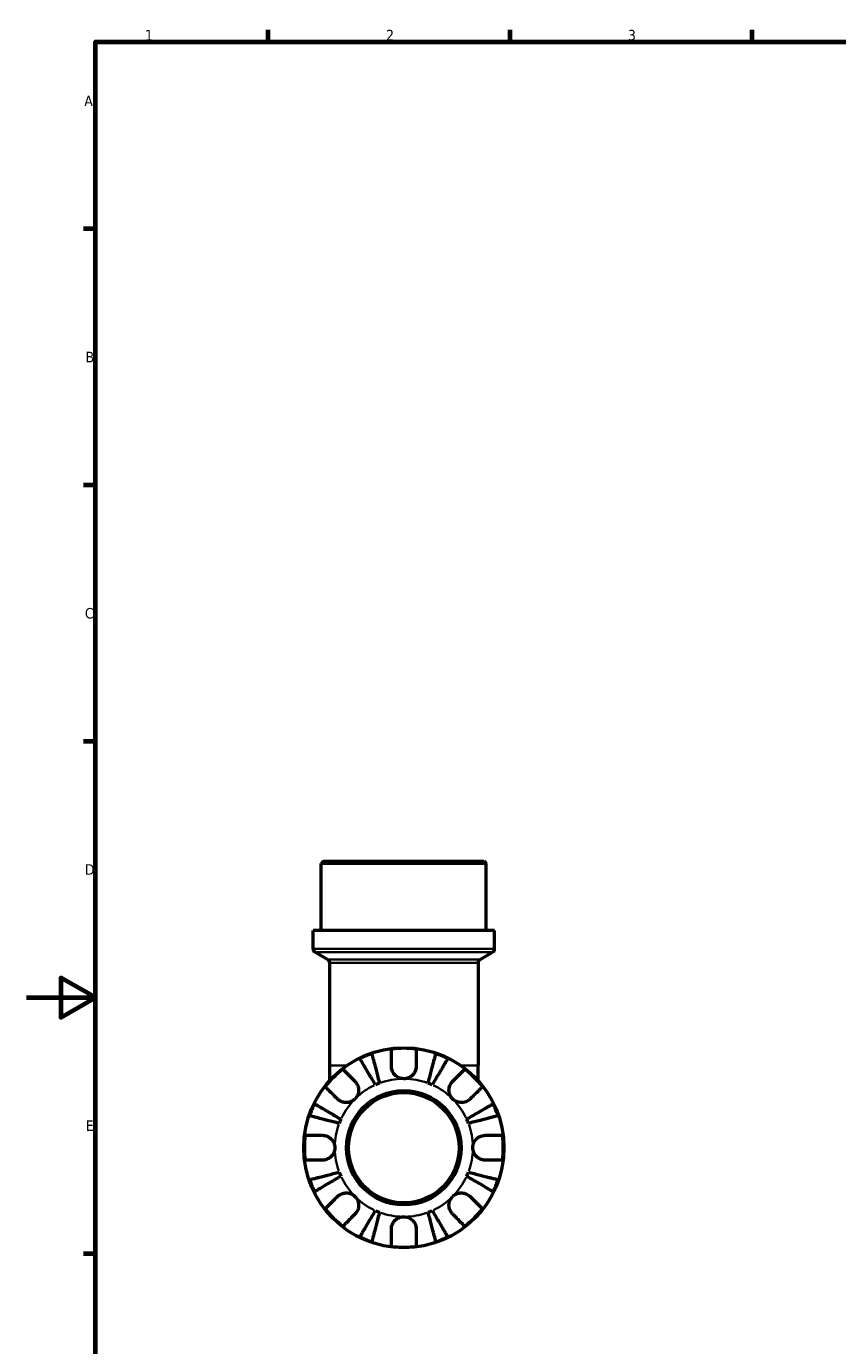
# Model space of a CAD drawing. Header units: millimetres. Extents: x 0 to 902, y -211 to 604.
# Tile 2 of 5: x 0 to 235, y 196 to 578. Entities that reach past the tile are written whole.
import ezdxf

# ---------------------------------------------------------------- set-up
doc = ezdxf.new("R2010")
doc.units = ezdxf.units.MM
for name, color, linetype, lineweight in [('Border (ANSI)', 7, 'Continuous', 70), ('Visible (ANSI)', 7, 'Continuous', 50), ('Visible Narrow (ANSI)', 7, 'Continuous', 35)]:
    doc.layers.add(name, color=color, linetype=linetype, lineweight=lineweight)
doc.styles.add('Note Text (ANSI)', font='tahoma.ttf')

# ---------------------------------------------------------------- blocks, each defined once
blk = doc.blocks.new('Borders Default Border')
at = {"layer": 'Border (ANSI)'}
for p, q in [((70.08, 574), (70.08, 577.45)), ((140.17, 574), (140.17, 577.45)), ((210.25, 574), (210.25, 577.45)), ((20, 519.75), (16.55, 519.75)), ((20, 445.5), (16.55, 445.5)), ((20, 371.25), (16.55, 371.25)), ((20, 222.75), (16.55, 222.75))]:
    blk.add_line(p, q, dxfattribs=at)
at = {"layer": 'Border (ANSI)', "flags": 128}
for points in [[(20, 20), (20, 574), (821, 574), (821, 20), (20, 20)], [(0, 297), (20, 297), (10, 302.77), (10, 291.23), (20, 297)]]:
    blk.add_lwpolyline(points, dxfattribs=at)
at = {"layer": 'Border (ANSI)', "char_height": 3.05, "attachment_point": 7, "style": 'Note Text (ANSI)'}
for s, insert in [('1', (34.35, 574.4)), ('2', (104.2, 574.4)), ('3', (174.26, 574.34)), ('A', (16.78, 555.35)), ('B', (17.15, 481.1)), ('C', (16.95, 406.8)), ('D', (16.96, 332.6)), ('E', (17.21, 258.35))]:
    blk.add_mtext(s, dxfattribs=dict(at, insert=insert))

msp = doc.modelspace()

# ---------------------------------------------------------------- linework, layer by layer
at = {"layer": 'Visible (ANSI)'}
for p, q in [((86.009, 336.491), (85.429, 335.911)), ((86.009, 336.491), (132.652, 336.491)), ((132.652, 336.491), (133.232, 335.911)), ((133.232, 335.911), (85.429, 335.911)), ((85.429, 316.491), (85.429, 335.911)), ((133.232, 316.491), (133.232, 335.911)), ((135.622, 316.491), (83.039, 316.491)), ((83.039, 311.161), (83.039, 316.491)), ((135.622, 311.161), (135.622, 316.491)), ((87.239, 308.066), (83.619, 310.156)), ((131.422, 308.066), (135.042, 310.156)), ((87.819, 307.062), (87.819, 277.366)), ((130.842, 307.062), (130.842, 277.366)), ((87.819, 277.366), (87.819, 272.94)), ((130.842, 272.94), (130.842, 277.366))]:
    msp.add_line(p, q, dxfattribs=at)
for radius in [29, 16.58, 16]:
    msp.add_circle((109.331, 253.491), radius, dxfattribs=at)
for centre, radius, start, end in [((84.199, 311.161), 1.16, 180, 240), ((134.462, 311.161), 1.16, 300, 0), ((86.659, 307.062), 1.16, 0, 60), ((132.002, 307.062), 1.16, 120, 180), ((109.331, 253.491), 28.818, 108.77511, 116.22489), ((109.331, 253.491), 28.818, 82.82379, 97.17621), ((109.331, 253.491), 28.818, 63.77511, 71.22489), ((109.331, 253.491), 28.818, 127.82379, 142.17621), ((109.331, 253.491), 28.818, 37.82379, 52.17621), ((109.331, 253.491), 20, 110.66622, 114.33378), ((109.331, 253.491), 20, 65.66622, 69.33378), ((109.331, 253.491), 28.818, 153.77511, 161.22489), ((109.331, 253.491), 28.818, 18.77511, 26.22489), ((109.331, 253.491), 20, 155.66622, 159.33378), ((109.331, 253.491), 20, 20.66622, 24.33378), ((109.331, 253.491), 28.818, 172.82379, 187.17621), ((109.331, 253.491), 28.818, 352.82379, 7.17621), ((109.331, 253.491), 20, 200.66622, 204.33378), ((109.331, 253.491), 20, 335.66622, 339.33378), ((109.331, 253.491), 28.818, 198.77511, 206.22489), ((109.331, 253.491), 28.818, 333.77511, 341.22489), ((109.331, 253.491), 28.818, 217.82379, 232.17621), ((109.331, 253.491), 20, 245.66622, 249.33378), ((109.331, 253.491), 20, 290.66622, 294.33378), ((109.331, 253.491), 28.818, 307.82379, 322.17621), ((109.331, 253.491), 28.818, 243.77511, 251.22489), ((109.331, 253.491), 28.818, 288.77511, 296.22489), ((109.331, 253.491), 28.818, 262.82379, 277.17621)]:
    msp.add_arc(centre, radius, start, end, dxfattribs=at)
for points, knots in [([(101.09, 271.714), (100.806, 272.196), (100.496, 272.722), (99.889, 273.753), (99.592, 274.257), (99.069, 275.146), (98.794, 275.612), (98.281, 276.482), (98.043, 276.887), (97.643, 277.565), (97.445, 277.902), (97.103, 278.482), (96.959, 278.726), (96.746, 279.088), (96.656, 279.241), (96.596, 279.343)], [4.0142509, 4.0142509, 4.0142509, 4.0142509, 4.1819549, 4.1819549, 4.3496588, 4.3496588, 4.5167189, 4.5167189, 4.6837789, 4.6837789, 4.8504333, 4.8504333, 5.0170876, 5.0170876, 5.1791816, 5.1791816, 5.1791816, 5.1791816]), ([(100.055, 280.776), (100.085, 280.662), (100.13, 280.49), (100.235, 280.083), (100.306, 279.809), (100.474, 279.156), (100.572, 278.778), (100.769, 278.016), (100.887, 277.562), (101.14, 276.583), (101.275, 276.059), (101.533, 275.061), (101.68, 274.494), (101.979, 273.337), (102.132, 272.746), (102.272, 272.204)], [0.1707461, 0.1707461, 0.1707461, 0.1707461, 0.33284, 0.33284, 0.4994944, 0.4994944, 0.6661487, 0.6661487, 0.8332087, 0.8332087, 1.0002688, 1.0002688, 1.1679728, 1.1679728, 1.3356767, 1.3356767, 1.3356767, 1.3356767]), ([(105.731, 277.091), (105.731, 277.479), (105.731, 277.872), (105.731, 278.753), (105.731, 279.226), (105.731, 280.017), (105.731, 280.408), (105.731, 281.084), (105.731, 281.368), (105.731, 281.788), (105.731, 281.966), (105.731, 282.084)], [4.42788405, 4.42788405, 4.42788405, 4.42788405, 4.5512464, 4.5512464, 4.71913293, 4.71913293, 4.88586959, 4.88586959, 5.05260626, 5.05260626, 5.21400469, 5.21400469, 5.21400469, 5.21400469]), ([(112.931, 282.084), (112.931, 281.966), (112.931, 281.788), (112.931, 281.368), (112.931, 281.084), (112.931, 280.408), (112.931, 280.017), (112.931, 279.226), (112.931, 278.753), (112.931, 277.872), (112.931, 277.479), (112.931, 277.091)], [0.17075309, 0.17075309, 0.17075309, 0.17075309, 0.33215152, 0.33215152, 0.49888818, 0.49888818, 0.66562485, 0.66562485, 0.83351137, 0.83351137, 0.95687373, 0.95687373, 0.95687373, 0.95687373]), ([(116.389, 272.204), (116.529, 272.746), (116.682, 273.337), (116.981, 274.494), (117.128, 275.061), (117.386, 276.059), (117.522, 276.583), (117.775, 277.562), (117.892, 278.016), (118.089, 278.778), (118.187, 279.156), (118.356, 279.809), (118.427, 280.083), (118.532, 280.49), (118.576, 280.662), (118.606, 280.776)], [4.0142509, 4.0142509, 4.0142509, 4.0142509, 4.1819549, 4.1819549, 4.3496588, 4.3496588, 4.5167189, 4.5167189, 4.6837789, 4.6837789, 4.8504333, 4.8504333, 5.0170876, 5.0170876, 5.1791816, 5.1791816, 5.1791816, 5.1791816]), ([(122.065, 279.343), (122.005, 279.241), (121.915, 279.088), (121.702, 278.726), (121.558, 278.482), (121.216, 277.902), (121.018, 277.565), (120.618, 276.887), (120.38, 276.482), (119.867, 275.612), (119.593, 275.146), (119.069, 274.257), (118.772, 273.753), (118.165, 272.722), (117.855, 272.196), (117.572, 271.714)], [0.1707461, 0.1707461, 0.1707461, 0.1707461, 0.33284, 0.33284, 0.4994944, 0.4994944, 0.6661487, 0.6661487, 0.8332087, 0.8332087, 1.0002688, 1.0002688, 1.1679728, 1.1679728, 1.3356767, 1.3356767, 1.3356767, 1.3356767]), ([(91.658, 276.255), (91.742, 276.171), (91.868, 276.046), (92.165, 275.749), (92.365, 275.548), (92.843, 275.07), (93.12, 274.793), (93.679, 274.234), (94.013, 273.9), (94.637, 273.276), (94.914, 272.999), (95.189, 272.725)], [0.17075309, 0.17075309, 0.17075309, 0.17075309, 0.33215152, 0.33215152, 0.49888818, 0.49888818, 0.66562485, 0.66562485, 0.83351137, 0.83351137, 0.95687373, 0.95687373, 0.95687373, 0.95687373]), ([(109.331, 273.491), (109.038, 273.491), (108.746, 273.527), (108.15, 273.675), (107.849, 273.794), (107.166, 274.178), (106.812, 274.479), (106.328, 275.081), (106.166, 275.347), (105.962, 275.807), (105.898, 275.99), (105.805, 276.344), (105.773, 276.515), (105.738, 276.821), (105.731, 276.957), (105.731, 277.091)], [0, 0, 0, 0, 0.08783311, 0.08783311, 0.18435408, 0.18435408, 0.32279749, 0.32279749, 0.41754463, 0.41754463, 0.47774931, 0.47774931, 0.53276241, 0.53276241, 0.57681269, 0.57681269, 0.57681269, 0.57681269]), ([(112.931, 277.091), (112.931, 277.088), (112.931, 277.084), (112.93, 276.891), (112.915, 276.7), (112.855, 276.339), (112.815, 276.17), (112.697, 275.798), (112.614, 275.598), (112.333, 275.068), (112.101, 274.759), (111.501, 274.185), (111.126, 273.94), (110.278, 273.586), (109.807, 273.491), (109.331, 273.491)], [-0.58332629, -0.58332629, -0.58332629, -0.58332629, -0.58206847, -0.58206847, -0.51861604, -0.51861604, -0.4628074, -0.4628074, -0.39473272, -0.39473272, -0.27692423, -0.27692423, -0.14288351, -0.14288351, 0, 0, 0, 0]), ([(123.473, 272.725), (123.747, 272.999), (124.025, 273.276), (124.648, 273.9), (124.982, 274.234), (125.541, 274.793), (125.818, 275.07), (126.296, 275.548), (126.497, 275.749), (126.794, 276.046), (126.919, 276.171), (127.003, 276.255)], [4.42788405, 4.42788405, 4.42788405, 4.42788405, 4.5512464, 4.5512464, 4.71913293, 4.71913293, 4.88586959, 4.88586959, 5.05260626, 5.05260626, 5.21400469, 5.21400469, 5.21400469, 5.21400469]), ([(95.189, 272.725), (95.277, 272.636), (95.362, 272.542), (95.587, 272.264), (95.716, 272.07), (95.941, 271.643), (96.035, 271.411), (96.201, 270.831), (96.248, 270.478), (96.235, 269.672), (96.144, 269.227), (95.791, 268.37), (95.525, 267.97), (95.189, 267.633)], [-0.58004807, -0.58004807, -0.58004807, -0.58004807, -0.5384523, -0.5384523, -0.46383793, -0.46383793, -0.3862639, -0.3862639, -0.27840269, -0.27840269, -0.14277912, -0.14277912, 0, 0, 0, 0]), ([(123.473, 267.633), (123.29, 267.817), (123.127, 268.019), (122.838, 268.471), (122.716, 268.72), (122.494, 269.348), (122.425, 269.734), (122.413, 270.487), (122.463, 270.848), (122.635, 271.434), (122.729, 271.663), (122.957, 272.088), (123.088, 272.282), (123.309, 272.553), (123.389, 272.641), (123.473, 272.725)], [0, 0, 0, 0, 0.07774953, 0.07774953, 0.16081914, 0.16081914, 0.27783798, 0.27783798, 0.3882896, 0.3882896, 0.46542959, 0.46542959, 0.54035429, 0.54035429, 0.57953204, 0.57953204, 0.57953204, 0.57953204]), ([(90.097, 267.633), (89.823, 267.908), (89.546, 268.185), (88.922, 268.809), (88.588, 269.143), (88.029, 269.702), (87.752, 269.979), (87.274, 270.457), (87.073, 270.657), (86.776, 270.954), (86.651, 271.08), (86.567, 271.164)], [4.42788405, 4.42788405, 4.42788405, 4.42788405, 4.5512464, 4.5512464, 4.71913293, 4.71913293, 4.88586959, 4.88586959, 5.05260626, 5.05260626, 5.21400469, 5.21400469, 5.21400469, 5.21400469]), ([(95.189, 267.633), (95.005, 267.45), (94.803, 267.287), (94.351, 266.998), (94.102, 266.876), (93.474, 266.655), (93.088, 266.586), (92.335, 266.574), (91.974, 266.624), (91.388, 266.795), (91.159, 266.89), (90.734, 267.117), (90.54, 267.248), (90.269, 267.47), (90.181, 267.55), (90.097, 267.633)], [0, 0, 0, 0, 0.07774953, 0.07774953, 0.16081914, 0.16081914, 0.27783798, 0.27783798, 0.3882896, 0.3882896, 0.46542959, 0.46542959, 0.54035429, 0.54035429, 0.57953204, 0.57953204, 0.57953204, 0.57953204]), ([(128.564, 267.633), (128.475, 267.545), (128.381, 267.46), (128.103, 267.235), (127.909, 267.106), (127.482, 266.881), (127.251, 266.787), (126.67, 266.621), (126.318, 266.574), (125.511, 266.587), (125.066, 266.678), (124.209, 267.031), (123.809, 267.297), (123.473, 267.633)], [-0.58004807, -0.58004807, -0.58004807, -0.58004807, -0.5384523, -0.5384523, -0.46383793, -0.46383793, -0.3862639, -0.3862639, -0.27840269, -0.27840269, -0.14277912, -0.14277912, 0, 0, 0, 0]), ([(132.094, 271.164), (132.011, 271.08), (131.885, 270.954), (131.588, 270.657), (131.387, 270.457), (130.909, 269.979), (130.632, 269.702), (130.073, 269.143), (129.739, 268.809), (129.116, 268.185), (128.838, 267.908), (128.564, 267.633)], [0.17075309, 0.17075309, 0.17075309, 0.17075309, 0.33215152, 0.33215152, 0.49888818, 0.49888818, 0.66562485, 0.66562485, 0.83351137, 0.83351137, 0.95687373, 0.95687373, 0.95687373, 0.95687373]), ([(83.479, 266.226), (83.581, 266.166), (83.734, 266.076), (84.096, 265.863), (84.34, 265.719), (84.92, 265.377), (85.257, 265.179), (85.935, 264.779), (86.34, 264.541), (87.21, 264.028), (87.676, 263.753), (88.565, 263.23), (89.069, 262.933), (90.1, 262.326), (90.626, 262.016), (91.108, 261.732)], [0.1707461, 0.1707461, 0.1707461, 0.1707461, 0.33284, 0.33284, 0.4994944, 0.4994944, 0.6661487, 0.6661487, 0.8332087, 0.8332087, 1.0002688, 1.0002688, 1.1679728, 1.1679728, 1.3356767, 1.3356767, 1.3356767, 1.3356767]), ([(127.554, 261.732), (128.036, 262.016), (128.562, 262.326), (129.592, 262.933), (130.096, 263.23), (130.985, 263.753), (131.451, 264.028), (132.322, 264.541), (132.726, 264.779), (133.405, 265.179), (133.741, 265.377), (134.322, 265.719), (134.566, 265.863), (134.928, 266.076), (135.081, 266.166), (135.183, 266.226)], [4.0142509, 4.0142509, 4.0142509, 4.0142509, 4.1819549, 4.1819549, 4.3496588, 4.3496588, 4.5167189, 4.5167189, 4.6837789, 4.6837789, 4.8504333, 4.8504333, 5.0170876, 5.0170876, 5.1791816, 5.1791816, 5.1791816, 5.1791816]), ([(90.618, 260.55), (90.076, 260.69), (89.485, 260.843), (88.328, 261.142), (87.761, 261.289), (86.763, 261.547), (86.239, 261.682), (85.26, 261.935), (84.806, 262.053), (84.044, 262.25), (83.666, 262.348), (83.013, 262.516), (82.739, 262.587), (82.332, 262.692), (82.16, 262.737), (82.046, 262.767)], [4.0142509, 4.0142509, 4.0142509, 4.0142509, 4.1819549, 4.1819549, 4.3496588, 4.3496588, 4.5167189, 4.5167189, 4.6837789, 4.6837789, 4.8504333, 4.8504333, 5.0170876, 5.0170876, 5.1791816, 5.1791816, 5.1791816, 5.1791816]), ([(136.615, 262.767), (136.501, 262.737), (136.329, 262.692), (135.922, 262.587), (135.648, 262.516), (134.996, 262.348), (134.618, 262.25), (133.855, 262.053), (133.401, 261.935), (132.423, 261.682), (131.899, 261.547), (130.901, 261.289), (130.334, 261.142), (129.176, 260.843), (128.585, 260.69), (128.044, 260.55)], [0.1707461, 0.1707461, 0.1707461, 0.1707461, 0.33284, 0.33284, 0.4994944, 0.4994944, 0.6661487, 0.6661487, 0.8332087, 0.8332087, 1.0002688, 1.0002688, 1.1679728, 1.1679728, 1.3356767, 1.3356767, 1.3356767, 1.3356767]), ([(80.738, 257.091), (80.856, 257.091), (81.034, 257.091), (81.454, 257.091), (81.738, 257.091), (82.414, 257.091), (82.805, 257.091), (83.596, 257.091), (84.068, 257.091), (84.95, 257.091), (85.343, 257.091), (85.731, 257.091)], [0.17075309, 0.17075309, 0.17075309, 0.17075309, 0.33215152, 0.33215152, 0.49888818, 0.49888818, 0.66562485, 0.66562485, 0.83351137, 0.83351137, 0.95687373, 0.95687373, 0.95687373, 0.95687373]), ([(85.731, 257.091), (85.874, 257.091), (86.018, 257.083), (86.378, 257.039), (86.592, 256.994), (87.033, 256.856), (87.257, 256.761), (87.783, 256.47), (88.069, 256.252), (88.631, 255.67), (88.88, 255.292), (89.237, 254.437), (89.331, 253.967), (89.331, 253.491)], [-0.57647647, -0.57647647, -0.57647647, -0.57647647, -0.52968676, -0.52968676, -0.46054026, -0.46054026, -0.38562403, -0.38562403, -0.27730827, -0.27730827, -0.14258086, -0.14258086, 0, 0, 0, 0]), ([(129.331, 253.491), (129.331, 253.772), (129.363, 254.051), (129.498, 254.619), (129.606, 254.904), (129.964, 255.582), (130.257, 255.945), (130.851, 256.447), (131.119, 256.618), (131.611, 256.849), (131.827, 256.925), (132.27, 257.038), (132.496, 257.072), (132.79, 257.089), (132.861, 257.091), (132.931, 257.091)], [-2.49913258, -2.49913258, -2.49913258, -2.49913258, -2.41505436, -2.41505436, -2.32384732, -2.32384732, -2.1841143, -2.1841143, -2.08674766, -2.08674766, -2.01440674, -2.01440674, -1.93994266, -1.93994266, -1.91637503, -1.91637503, -1.91637503, -1.91637503]), ([(132.931, 257.091), (133.318, 257.091), (133.711, 257.091), (134.593, 257.091), (135.065, 257.091), (135.856, 257.091), (136.248, 257.091), (136.923, 257.091), (137.207, 257.091), (137.627, 257.091), (137.805, 257.091), (137.923, 257.091)], [4.42788405, 4.42788405, 4.42788405, 4.42788405, 4.5512464, 4.5512464, 4.71913293, 4.71913293, 4.88586959, 4.88586959, 5.05260626, 5.05260626, 5.21400469, 5.21400469, 5.21400469, 5.21400469]), ([(89.331, 253.491), (89.331, 253.211), (89.298, 252.932), (89.163, 252.363), (89.056, 252.078), (88.698, 251.4), (88.405, 251.038), (87.81, 250.535), (87.543, 250.365), (87.05, 250.134), (86.835, 250.057), (86.391, 249.945), (86.166, 249.911), (85.871, 249.893), (85.801, 249.891), (85.731, 249.891)], [-2.49913258, -2.49913258, -2.49913258, -2.49913258, -2.41505436, -2.41505436, -2.32384732, -2.32384732, -2.1841143, -2.1841143, -2.08674766, -2.08674766, -2.01440674, -2.01440674, -1.93994266, -1.93994266, -1.91637503, -1.91637503, -1.91637503, -1.91637503]), ([(132.931, 249.891), (132.788, 249.891), (132.643, 249.9), (132.284, 249.943), (132.069, 249.989), (131.628, 250.127), (131.404, 250.222), (130.879, 250.512), (130.593, 250.73), (130.03, 251.312), (129.781, 251.691), (129.425, 252.545), (129.331, 253.016), (129.331, 253.491)], [-0.57647647, -0.57647647, -0.57647647, -0.57647647, -0.52968676, -0.52968676, -0.46054026, -0.46054026, -0.38562403, -0.38562403, -0.27730827, -0.27730827, -0.14258086, -0.14258086, 0, 0, 0, 0]), ([(85.731, 249.891), (85.343, 249.891), (84.95, 249.891), (84.068, 249.891), (83.596, 249.891), (82.805, 249.891), (82.414, 249.891), (81.738, 249.891), (81.454, 249.891), (81.034, 249.891), (80.856, 249.891), (80.738, 249.891)], [4.42788405, 4.42788405, 4.42788405, 4.42788405, 4.5512464, 4.5512464, 4.71913293, 4.71913293, 4.88586959, 4.88586959, 5.05260626, 5.05260626, 5.21400469, 5.21400469, 5.21400469, 5.21400469]), ([(137.923, 249.891), (137.805, 249.891), (137.627, 249.891), (137.207, 249.891), (136.923, 249.891), (136.248, 249.891), (135.856, 249.891), (135.065, 249.891), (134.593, 249.891), (133.711, 249.891), (133.318, 249.891), (132.931, 249.891)], [0.17075309, 0.17075309, 0.17075309, 0.17075309, 0.33215152, 0.33215152, 0.49888818, 0.49888818, 0.66562485, 0.66562485, 0.83351137, 0.83351137, 0.95687373, 0.95687373, 0.95687373, 0.95687373]), ([(82.046, 244.216), (82.16, 244.246), (82.332, 244.29), (82.739, 244.395), (83.013, 244.466), (83.666, 244.635), (84.044, 244.733), (84.806, 244.93), (85.26, 245.047), (86.239, 245.3), (86.763, 245.436), (87.761, 245.694), (88.328, 245.841), (89.485, 246.14), (90.076, 246.293), (90.618, 246.433)], [0.1707461, 0.1707461, 0.1707461, 0.1707461, 0.33284, 0.33284, 0.4994944, 0.4994944, 0.6661487, 0.6661487, 0.8332087, 0.8332087, 1.0002688, 1.0002688, 1.1679728, 1.1679728, 1.3356767, 1.3356767, 1.3356767, 1.3356767]), ([(91.108, 245.25), (90.626, 244.967), (90.1, 244.657), (89.069, 244.05), (88.565, 243.753), (87.676, 243.229), (87.21, 242.955), (86.34, 242.442), (85.935, 242.204), (85.257, 241.804), (84.92, 241.606), (84.34, 241.264), (84.096, 241.12), (83.734, 240.907), (83.581, 240.817), (83.479, 240.757)], [4.0142509, 4.0142509, 4.0142509, 4.0142509, 4.1819549, 4.1819549, 4.3496588, 4.3496588, 4.5167189, 4.5167189, 4.6837789, 4.6837789, 4.8504333, 4.8504333, 5.0170876, 5.0170876, 5.1791816, 5.1791816, 5.1791816, 5.1791816]), ([(135.183, 240.757), (135.081, 240.817), (134.928, 240.907), (134.566, 241.12), (134.322, 241.264), (133.741, 241.606), (133.405, 241.804), (132.726, 242.204), (132.322, 242.442), (131.451, 242.955), (130.985, 243.229), (130.096, 243.753), (129.592, 244.05), (128.562, 244.657), (128.036, 244.967), (127.554, 245.25)], [0.1707461, 0.1707461, 0.1707461, 0.1707461, 0.33284, 0.33284, 0.4994944, 0.4994944, 0.6661487, 0.6661487, 0.8332087, 0.8332087, 1.0002688, 1.0002688, 1.1679728, 1.1679728, 1.3356767, 1.3356767, 1.3356767, 1.3356767]), ([(128.044, 246.433), (128.585, 246.293), (129.176, 246.14), (130.334, 245.841), (130.901, 245.694), (131.899, 245.436), (132.423, 245.3), (133.401, 245.047), (133.855, 244.93), (134.618, 244.733), (134.996, 244.635), (135.648, 244.466), (135.922, 244.395), (136.329, 244.29), (136.501, 244.246), (136.615, 244.216)], [4.0142509, 4.0142509, 4.0142509, 4.0142509, 4.1819549, 4.1819549, 4.3496588, 4.3496588, 4.5167189, 4.5167189, 4.6837789, 4.6837789, 4.8504333, 4.8504333, 5.0170876, 5.0170876, 5.1791816, 5.1791816, 5.1791816, 5.1791816]), ([(86.567, 235.819), (86.651, 235.903), (86.776, 236.028), (87.073, 236.325), (87.274, 236.526), (87.752, 237.004), (88.029, 237.281), (88.588, 237.84), (88.922, 238.174), (89.546, 238.797), (89.823, 239.075), (90.097, 239.349)], [0.17075309, 0.17075309, 0.17075309, 0.17075309, 0.33215152, 0.33215152, 0.49888818, 0.49888818, 0.66562485, 0.66562485, 0.83351137, 0.83351137, 0.95687373, 0.95687373, 0.95687373, 0.95687373]), ([(90.097, 239.349), (90.186, 239.438), (90.28, 239.523), (90.558, 239.747), (90.752, 239.876), (91.179, 240.102), (91.411, 240.196), (91.991, 240.361), (92.344, 240.409), (93.15, 240.396), (93.595, 240.305), (94.452, 239.952), (94.852, 239.686), (95.189, 239.349)], [-0.58004807, -0.58004807, -0.58004807, -0.58004807, -0.5384523, -0.5384523, -0.46383793, -0.46383793, -0.3862639, -0.3862639, -0.27840269, -0.27840269, -0.14277912, -0.14277912, 0, 0, 0, 0]), ([(95.189, 239.349), (95.372, 239.166), (95.535, 238.963), (95.824, 238.512), (95.946, 238.263), (96.167, 237.634), (96.236, 237.249), (96.248, 236.495), (96.198, 236.134), (96.027, 235.549), (95.932, 235.32), (95.705, 234.895), (95.574, 234.701), (95.352, 234.43), (95.272, 234.341), (95.189, 234.258)], [0, 0, 0, 0, 0.07774953, 0.07774953, 0.16081914, 0.16081914, 0.27783798, 0.27783798, 0.3882896, 0.3882896, 0.46542959, 0.46542959, 0.54035429, 0.54035429, 0.57953204, 0.57953204, 0.57953204, 0.57953204]), ([(123.473, 234.258), (123.384, 234.347), (123.299, 234.441), (123.075, 234.719), (122.946, 234.913), (122.72, 235.34), (122.626, 235.571), (122.461, 236.152), (122.413, 236.504), (122.426, 237.311), (122.517, 237.756), (122.87, 238.613), (123.136, 239.013), (123.473, 239.349)], [-0.58004807, -0.58004807, -0.58004807, -0.58004807, -0.5384523, -0.5384523, -0.46383793, -0.46383793, -0.3862639, -0.3862639, -0.27840269, -0.27840269, -0.14277912, -0.14277912, 0, 0, 0, 0]), ([(123.473, 239.349), (123.656, 239.532), (123.859, 239.695), (124.31, 239.984), (124.559, 240.106), (125.188, 240.328), (125.573, 240.397), (126.327, 240.409), (126.688, 240.359), (127.273, 240.187), (127.502, 240.093), (127.927, 239.865), (128.121, 239.734), (128.392, 239.513), (128.481, 239.433), (128.564, 239.349)], [0, 0, 0, 0, 0.07774953, 0.07774953, 0.16081914, 0.16081914, 0.27783798, 0.27783798, 0.3882896, 0.3882896, 0.46542959, 0.46542959, 0.54035429, 0.54035429, 0.57953204, 0.57953204, 0.57953204, 0.57953204]), ([(128.564, 239.349), (128.838, 239.075), (129.116, 238.797), (129.739, 238.174), (130.073, 237.84), (130.632, 237.281), (130.909, 237.004), (131.387, 236.526), (131.588, 236.325), (131.885, 236.028), (132.011, 235.903), (132.094, 235.819)], [4.42788405, 4.42788405, 4.42788405, 4.42788405, 4.5512464, 4.5512464, 4.71913293, 4.71913293, 4.88586959, 4.88586959, 5.05260626, 5.05260626, 5.21400469, 5.21400469, 5.21400469, 5.21400469]), ([(95.189, 234.258), (94.914, 233.984), (94.637, 233.706), (94.013, 233.083), (93.679, 232.749), (93.12, 232.19), (92.843, 231.913), (92.365, 231.435), (92.165, 231.234), (91.868, 230.937), (91.742, 230.811), (91.658, 230.728)], [4.42788405, 4.42788405, 4.42788405, 4.42788405, 4.5512464, 4.5512464, 4.71913293, 4.71913293, 4.88586959, 4.88586959, 5.05260626, 5.05260626, 5.21400469, 5.21400469, 5.21400469, 5.21400469]), ([(96.596, 227.639), (96.656, 227.741), (96.746, 227.894), (96.959, 228.256), (97.103, 228.5), (97.445, 229.081), (97.643, 229.417), (98.043, 230.096), (98.281, 230.5), (98.794, 231.371), (99.069, 231.837), (99.592, 232.726), (99.889, 233.23), (100.496, 234.26), (100.806, 234.786), (101.09, 235.268)], [0.1707461, 0.1707461, 0.1707461, 0.1707461, 0.33284, 0.33284, 0.4994944, 0.4994944, 0.6661487, 0.6661487, 0.8332087, 0.8332087, 1.0002688, 1.0002688, 1.1679728, 1.1679728, 1.3356767, 1.3356767, 1.3356767, 1.3356767]), ([(102.272, 234.778), (102.132, 234.237), (101.979, 233.646), (101.68, 232.488), (101.533, 231.921), (101.275, 230.923), (101.14, 230.399), (100.887, 229.421), (100.769, 228.967), (100.572, 228.204), (100.474, 227.826), (100.306, 227.174), (100.235, 226.9), (100.13, 226.493), (100.085, 226.321), (100.055, 226.207)], [4.0142509, 4.0142509, 4.0142509, 4.0142509, 4.1819549, 4.1819549, 4.3496588, 4.3496588, 4.5167189, 4.5167189, 4.6837789, 4.6837789, 4.8504333, 4.8504333, 5.0170876, 5.0170876, 5.1791816, 5.1791816, 5.1791816, 5.1791816]), ([(105.731, 229.891), (105.731, 230.034), (105.739, 230.179), (105.783, 230.538), (105.828, 230.753), (105.966, 231.194), (106.061, 231.418), (106.352, 231.943), (106.57, 232.229), (107.152, 232.792), (107.53, 233.041), (108.385, 233.397), (108.855, 233.491), (109.331, 233.491)], [-0.57647647, -0.57647647, -0.57647647, -0.57647647, -0.52968676, -0.52968676, -0.46054026, -0.46054026, -0.38562403, -0.38562403, -0.27730827, -0.27730827, -0.14258086, -0.14258086, 0, 0, 0, 0]), ([(109.331, 233.491), (109.611, 233.491), (109.89, 233.459), (110.459, 233.324), (110.744, 233.216), (111.422, 232.858), (111.784, 232.565), (112.287, 231.971), (112.457, 231.703), (112.688, 231.211), (112.765, 230.995), (112.877, 230.552), (112.911, 230.326), (112.929, 230.032), (112.931, 229.961), (112.931, 229.891)], [-2.49913258, -2.49913258, -2.49913258, -2.49913258, -2.41505436, -2.41505436, -2.32384732, -2.32384732, -2.1841143, -2.1841143, -2.08674766, -2.08674766, -2.01440674, -2.01440674, -1.93994266, -1.93994266, -1.91637503, -1.91637503, -1.91637503, -1.91637503]), ([(118.606, 226.207), (118.576, 226.321), (118.532, 226.493), (118.427, 226.9), (118.356, 227.174), (118.187, 227.826), (118.089, 228.204), (117.892, 228.967), (117.775, 229.421), (117.522, 230.399), (117.386, 230.923), (117.128, 231.921), (116.981, 232.488), (116.682, 233.646), (116.529, 234.237), (116.389, 234.778)], [0.1707461, 0.1707461, 0.1707461, 0.1707461, 0.33284, 0.33284, 0.4994944, 0.4994944, 0.6661487, 0.6661487, 0.8332087, 0.8332087, 1.0002688, 1.0002688, 1.1679728, 1.1679728, 1.3356767, 1.3356767, 1.3356767, 1.3356767]), ([(117.572, 235.268), (117.855, 234.786), (118.165, 234.26), (118.772, 233.23), (119.069, 232.726), (119.593, 231.837), (119.867, 231.371), (120.38, 230.5), (120.618, 230.096), (121.018, 229.417), (121.216, 229.081), (121.558, 228.5), (121.702, 228.256), (121.915, 227.894), (122.005, 227.741), (122.065, 227.639)], [4.0142509, 4.0142509, 4.0142509, 4.0142509, 4.1819549, 4.1819549, 4.3496588, 4.3496588, 4.5167189, 4.5167189, 4.6837789, 4.6837789, 4.8504333, 4.8504333, 5.0170876, 5.0170876, 5.1791816, 5.1791816, 5.1791816, 5.1791816]), ([(127.003, 230.728), (126.919, 230.811), (126.794, 230.937), (126.497, 231.234), (126.296, 231.435), (125.818, 231.913), (125.541, 232.19), (124.982, 232.749), (124.648, 233.083), (124.025, 233.706), (123.747, 233.984), (123.473, 234.258)], [0.17075309, 0.17075309, 0.17075309, 0.17075309, 0.33215152, 0.33215152, 0.49888818, 0.49888818, 0.66562485, 0.66562485, 0.83351137, 0.83351137, 0.95687373, 0.95687373, 0.95687373, 0.95687373]), ([(105.731, 224.899), (105.731, 225.017), (105.731, 225.195), (105.731, 225.615), (105.731, 225.899), (105.731, 226.574), (105.731, 226.966), (105.731, 227.757), (105.731, 228.229), (105.731, 229.111), (105.731, 229.504), (105.731, 229.891)], [0.17075309, 0.17075309, 0.17075309, 0.17075309, 0.33215152, 0.33215152, 0.49888818, 0.49888818, 0.66562485, 0.66562485, 0.83351137, 0.83351137, 0.95687373, 0.95687373, 0.95687373, 0.95687373]), ([(112.931, 229.891), (112.931, 229.504), (112.931, 229.111), (112.931, 228.229), (112.931, 227.757), (112.931, 226.966), (112.931, 226.574), (112.931, 225.899), (112.931, 225.615), (112.931, 225.195), (112.931, 225.017), (112.931, 224.899)], [4.42788405, 4.42788405, 4.42788405, 4.42788405, 4.5512464, 4.5512464, 4.71913293, 4.71913293, 4.88586959, 4.88586959, 5.05260626, 5.05260626, 5.21400469, 5.21400469, 5.21400469, 5.21400469])]:
    msp.add_open_spline(points, degree=3, knots=knots, dxfattribs=at)
at = {"layer": 'Visible Narrow (ANSI)'}
for p, q in [((83.363, 311.161), (135.299, 311.161)), ((134.726, 310.156), (83.936, 310.156)), ((87.511, 308.066), (131.15, 308.066)), ((130.577, 307.062), (88.084, 307.062)), ((87.833, 277.366), (92.395, 277.366)), ((126.266, 277.366), (130.829, 277.366))]:
    msp.add_line(p, q, dxfattribs=at)
for start, end in [(115.36709, 133.96669), (91.03331, 109.63291), (70.36709, 88.96669), (46.03331, 64.63291), (136.03331, 154.63291), (25.36709, 43.96669), (160.36709, 178.96669), (1.03331, 19.63291), (181.03331, 199.63291), (340.36709, 358.96669), (205.36709, 223.96669), (316.03331, 334.63291), (226.03331, 244.63291), (295.36709, 313.96669), (250.36709, 268.96669), (271.03331, 289.63291)]:
    msp.add_arc((109.331, 253.491), 20, start, end, dxfattribs=at)

# ---------------------------------------------------------------- block references
msp.add_blockref('Borders Default Border', (0, 0))

doc.saveas('drawing.dxf')
